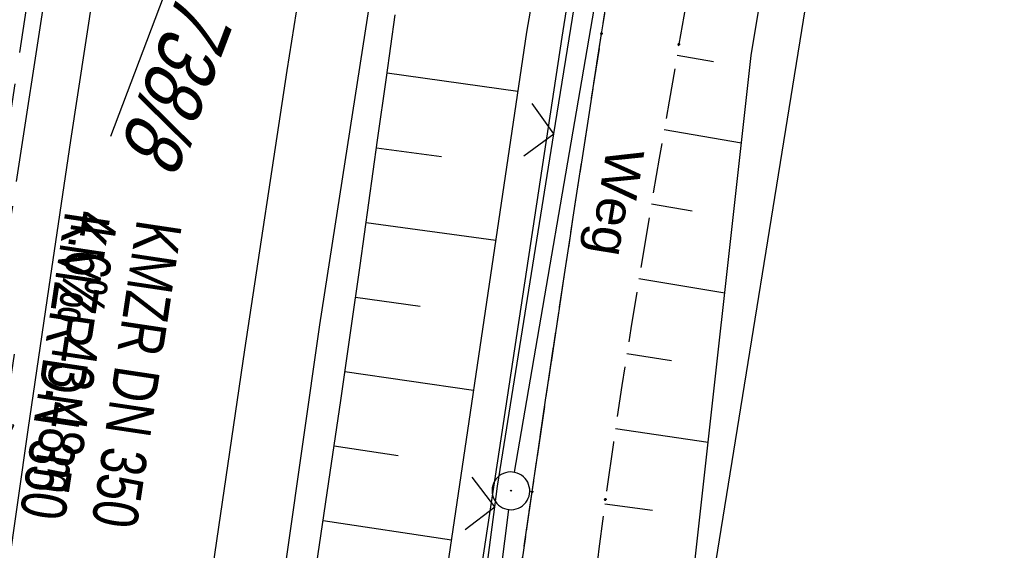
# Model space of a CAD drawing. Extents: x 508885 to 509191, y 457896 to 458644.
# Tile 54 of 58: x 509043 to 509082, y 458573 to 458594. Entities that reach past the tile are written whole.
import ezdxf

# ---------------------------------------------------------------- set-up
doc = ezdxf.new("R2010")
doc.units = 0
doc.header["$LTSCALE"] = 10
doc.header["$MEASUREMENT"] = 0
for name, pattern in [('ACHSE', [5.5, 4, -0.5, 0.5, -0.5]), ('AUSGEZOGEN', [0]), ('LT00', [0]), ('LT11', [0.3, 0.2, -0.1]), ('STRICHLINIE2', [0.375, 0.25, -0.125])]:
    doc.linetypes.add(name, pattern=pattern)
doc.layers.get('0').update_dxf_attribs({"linetype": 'LT00'})
for name, color, linetype in [('--EK_FBR', 1, 'LT00'), ('--EK_Halt-Pfeil', 4, 'LT00'), ('--EK_Haltung', 7, 'STRICHLINIE2'), ('--EK_Haltung-Text', 140, 'LT00'), ('--EL_DFK_AB_L', 21, 'LT00'), ('--EL_DFK_AB_P', 7, 'LT00'), ('--EL_Haltung', 182, 'STRICHLINIE2'), ('--EL_Haltung-Text', 182, 'LT00'), ('-AX-093', 35, 'ACHSE'), ('BW_TEXT_B', 20, 'AUSGEZOGEN'), ('DFK_AB_FLNR', 7, 'Continuous'), ('DFK_AB_L', 21, 'LT00'), ('DFK_AB_P', 7, 'LT00'), ('DFK_KATASTER', 250, 'LT00'), ('FELDWEG_TEXT', 250, 'Continuous'), ('V111_AFBR_BAB', 250, 'LT00'), ('V111_BOESCH', 250, 'LT00'), ('V111_BOSCHUNG', 250, 'LT00'), ('V111_FELDWEG', 250, 'LT11'), ('V111_GRABEN', 250, 'LT00'), ('V111_LD_MARK', 250, 'LT00'), ('V111_ZAUN', 40, 'LT00'), ('V112_AFBR_BAB', 250, 'LT00'), ('V112_BOESCH', 250, 'LT00'), ('V112_BOSCHUNG', 250, 'LT00'), ('V112_FELDWEG', 250, 'LT11'), ('V112_GRABEN', 250, 'LT00'), ('V112_LD_MARK', 250, 'LT00'), ('V112_ZAUN', 40, 'LT00')]:
    doc.layers.add(name, color=color, linetype=linetype)
doc.styles.add('Beschrift', font='ARIAL.TTF')
doc.styles.add('Haltungsbeschriftung', font='ARIAL.TTF', dxfattribs={"width": 0.75})
doc.styles.get("Standard").update_dxf_attribs({"font": 'ARIAL.TTF'})

# ---------------------------------------------------------------- blocks, each defined once
blk = doc.blocks.new('SYMB0003')
at = {"color": 0, "linetype": 'ByBlock'}
for p, q in [((-0.015712, 0), (0.010166, 0.012015)), ((0, -0.021257), (-0.015712, 0)), ((0.010166, 0.012015), (0, -0.021257))]:
    blk.add_line(p, q, dxfattribs=at)
for points in [[(-0.031395, 0.499013), (-0.093691, 0.491144), (-0.154509, 0.475528), (-0.21289, 0.452414), (-0.267913, 0.422164), (-0.318712, 0.385257), (-0.364484, 0.342274), (-0.404509, 0.293893), (-0.438154, 0.240877), (-0.464888, 0.184062), (-0.484292, 0.124345), (-0.496058, 0.062667), (-0.5, 0)], [(0.5, 0), (0.496057, 0.062667), (0.484292, 0.124345), (0.464888, 0.184062), (0.438153, 0.240877), (0.404509, 0.293893), (0.364484, 0.342274), (0.318712, 0.385257), (0.267913, 0.422164), (0.21289, 0.452414), (0.154509, 0.475528), (0.093691, 0.491144), (0.031395, 0.499013), (-0.031395, 0.499013)], [(-0.5, 0), (-0.496058, -0.062667), (-0.484292, -0.124345), (-0.464888, -0.184062), (-0.438154, -0.240877), (-0.404509, -0.293893), (-0.364485, -0.342274), (-0.318712, -0.385257), (-0.267914, -0.422164), (-0.21289, -0.452414), (-0.154509, -0.475529), (-0.093691, -0.491144), (-0.031395, -0.499014), (0.031395, -0.499014)], [(0.031395, -0.499014), (0.093691, -0.491144), (0.154509, -0.475529), (0.21289, -0.452414), (0.267914, -0.422164), (0.318712, -0.385257), (0.364485, -0.342274), (0.404509, -0.293893), (0.438154, -0.240877), (0.464889, -0.184062), (0.484292, -0.124345), (0.496058, -0.062667), (0.5, 0)]]:
    blk.add_lwpolyline(points, dxfattribs=at)
blk = doc.blocks.new('SYMB0011')
at = {"color": 0, "linetype": 'ByBlock'}
for p, q in [((0.5, 0), (-0.5, 0)), ((0, 0.5), (0, -0.5))]:
    blk.add_line(p, q, dxfattribs=at)
blk = doc.blocks.new('SYMB0024')
at = {"color": 0, "linetype": 'ByBlock'}
for p, q in [((-0.5, 0.5), (0, 0)), ((0, 0), (0.5, 0.5))]:
    blk.add_line(p, q, dxfattribs=at)
blk = doc.blocks.new('SYMB0070')
at = {"color": 0, "linetype": 'ByBlock'}
for p, q in [((0.5, 0), (0.2, 0.1)), ((0.2, 0.1), (0.2, 0)), ((-0.5, 0), (0.2, 0)), ((0.468, 0), (0.21, 0.086)), ((0.21, 0.086), (0.21, -0.086)), ((0.21, -0.086), (0.468, 0)), ((0.22, -0.072), (0.437, 0)), ((0.23, -0.058), (0.405, 0)), ((0.24, -0.045), (0.374, 0)), ((0.342, 0), (0.25, 0.031)), ((0.25, 0.031), (0.25, -0.031)), ((0.25, -0.031), (0.342, 0)), ((0.26, -0.017), (0.31, 0)), ((0.27, -0.003), (0.279, 0))]:
    blk.add_line(p, q, dxfattribs=at)
for points in [[(0.2, 0), (0.2, -0.1), (0.5, 0)], [(0.437, 0), (0.22, 0.072), (0.22, -0.072)], [(0.405, 0), (0.23, 0.058), (0.23, -0.058)], [(0.374, 0), (0.24, 0.045), (0.24, -0.045)], [(0.31, 0), (0.26, 0.017), (0.26, -0.017)], [(0.279, 0), (0.27, 0.003), (0.27, -0.003)]]:
    blk.add_lwpolyline(points, dxfattribs=at)

msp = doc.modelspace()

# ---------------------------------------------------------------- linework, layer by layer
at = {"layer": '--EK_FBR', "color": 2}
for points in [[(509053.496, 458639.696), (509052.915, 458636.463), (509052.207, 458632.458), (509051.507, 458628.452), (509050.556, 458622.928), (509049.622, 458617.401), (509048.704, 458611.872), (509047.805, 458606.339), (509046.882, 458600.538), (509045.98, 458594.734), (509045.096, 458588.927), (509044.231, 458583.117), (509043.402, 458577.434), (509042.587, 458571.748), (509041.787, 458566.06), (509041, 458560.371), (509039.979, 458552.859), (509038.976, 458545.344)], [(509053.496, 458639.696), (509052.915, 458636.463), (509052.207, 458632.458), (509051.507, 458628.452), (509050.556, 458622.928), (509049.622, 458617.401), (509048.704, 458611.872), (509047.805, 458606.339), (509046.882, 458600.538), (509045.98, 458594.734), (509045.096, 458588.927), (509044.231, 458583.117), (509043.402, 458577.434), (509042.587, 458571.748), (509041.787, 458566.06), (509041, 458560.371), (509039.978, 458552.859), (509039.84, 458551.823)]]:
    msp.add_lwpolyline(points, dxfattribs=at)
at = {"layer": '--EK_FBR'}
for points in [[(509033.444, 458322.397), (509033.995, 458344.72), (509034.89, 458369.551), (509035.987, 458394.317), (509037.472, 458418.57), (509039.183, 458442.329), (509041.09, 458464.831), (509043.369, 458488.282), (509045.947, 458513.055), (509048.673, 458535.671), (509051.755, 458558.727), (509055.01, 458581.604), (509058.517, 458604.2), (509062.207, 458626.243), (509064.565, 458639.405)], [(509050.302, 458547.857), (509051.755, 458558.727), (509055.01, 458581.604), (509058.517, 458604.2), (509062.207, 458626.243), (509064.565, 458639.405)]]:
    msp.add_lwpolyline(points, dxfattribs=at)
at = {"layer": '--EK_FBR', "linetype": 'LT11', "flags": 128}
for points in [[(509047.968, 458447.746), (509048.48, 458453.082), (509049.005, 458458.416), (509049.544, 458463.75), (509050.099, 458469.081), (509050.519, 458473.014), (509050.947, 458476.945), (509051.382, 458480.877), (509051.822, 458484.807), (509052.267, 458488.737), (509052.713, 458492.667), (509053.167, 458496.651), (509053.625, 458500.635), (509054.088, 458504.619), (509054.559, 458508.601), (509055.039, 458512.582), (509055.531, 458516.562), (509056.005, 458520.299), (509056.49, 458524.035), (509056.982, 458527.77), (509057.481, 458531.505), (509057.983, 458535.238), (509058.487, 458538.972), (509059.102, 458543.525), (509059.717, 458548.079), (509060.334, 458552.631), (509060.955, 458557.184), (509061.443, 458560.742), (509061.936, 458564.3), (509062.434, 458567.857), (509062.94, 458571.412), (509063.454, 458574.967), (509063.991, 458578.61), (509064.537, 458582.252), (509065.092, 458585.892), (509065.652, 458589.532), (509066.217, 458593.171), (509066.827, 458597.067), (509067.442, 458600.962), (509068.065, 458604.856), (509068.698, 458608.748), (509069.342, 458612.639), (509070, 458616.527), (509070.673, 458620.412), (509071.333, 458624.126), (509072.006, 458627.838), (509072.691, 458631.548), (509073.385, 458635.256), (509074.087, 458638.962), (509074.123, 458639.153)], [(509077.309, 458639.07), (509077.309, 458639.07), (509076.475, 458634.267), (509075.449, 458628.336), (509074.425, 458622.404), (509073.401, 458616.473), (509072.377, 458610.541), (509071.352, 458604.609), (509070.324, 458598.678), (509069.292, 458592.746), (509068.899, 458590.49), (509068.508, 458588.234), (509068.122, 458585.977), (509067.744, 458583.719), (509067.377, 458581.46), (509067.023, 458579.198), (509066.686, 458576.934), (509066.368, 458574.668), (509066.11, 458572.704), (509065.864, 458570.739), (509065.629, 458568.772), (509065.401, 458566.804), (509065.175, 458564.835), (509064.95, 458562.867), (509064.709, 458560.79), (509064.46, 458558.713), (509064.2, 458556.638), (509063.906, 458554.417), (509063.6, 458552.198), (509063.283, 458549.98), (509062.959, 458547.763), (509062.633, 458545.546), (509062.308, 458543.329), (509061.987, 458541.112), (509061.674, 458538.893), (509061.285, 458536.023), (509060.911, 458533.152), (509060.551, 458530.278), (509060.2, 458527.404), (509059.856, 458524.528), (509059.516, 458521.652), (509059.176, 458518.776), (509058.833, 458515.9), (509058.117, 458510.028), (509057.379, 458504.16), (509056.619, 458498.294), (509055.839, 458492.43), (509055.483, 458489.8), (509055.126, 458487.169), (509054.77, 458484.539), (509054.416, 458481.908), (509054.069, 458479.277), (509053.73, 458476.645), (509053.4, 458474.011), (509053.084, 458471.376), (509052.783, 458468.74), (509052.463, 458465.761), (509052.162, 458462.781), (509051.878, 458459.798), (509051.607, 458456.814), (509051.347, 458453.829), (509051.094, 458450.843), (509050.845, 458447.857), (509050.598, 458444.87)]]:
    msp.add_lwpolyline(points, dxfattribs=at)
at = {"layer": '--EK_Haltung'}
msp.add_line((509043.999, 458598.606), (509037.774, 458557.091), dxfattribs=at)
at = {"layer": '--EL_DFK_AB_L'}
for p, q in [((509073.647, 458639.166), (509062.737, 458575.749)), ((509062.517, 458574.265), (509046.104, 458443.644))]:
    msp.add_line(p, q, dxfattribs=at)
at = {"layer": '--EL_Haltung'}
msp.add_line((509043.999, 458598.606), (509037.774, 458557.091), dxfattribs=at)
at = {"layer": '-AX-093', "ltscale": 0.2}
msp.add_lwpolyline([(509051.633, 458639.745), (509050.354, 458632.602), (509048.206, 458620.152), (509046.137, 458607.69), (509044.147, 458595.214), (509042.236, 458582.726), (509040.404, 458570.226), (509038.651, 458557.715), (509036.978, 458545.193), (509035.384, 458532.661), (509033.869, 458520.119), (509032.433, 458507.567), (509031.078, 458495.007), (509029.801, 458482.439), (509028.605, 458469.862), (509027.488, 458457.278), (509026.45, 458444.688), (509025.493, 458432.091)], dxfattribs=at)
at = {"layer": 'DFK_AB_L'}
for p, q in [((509073.647, 458639.166), (509062.737, 458575.749)), ((509062.517, 458574.265), (509046.104, 458443.644))]:
    msp.add_line(p, q, dxfattribs=at)
at = {"layer": 'DFK_KATASTER'}
msp.add_line((509081.535, 458638.958), (509070.61, 458571.319), dxfattribs=at)
at = {"layer": 'V111_AFBR_BAB', "color": 0}
msp.add_lwpolyline([(509053.496, 458639.696), (509052.915, 458636.463), (509052.207, 458632.458), (509051.507, 458628.452), (509050.556, 458622.928), (509049.622, 458617.401), (509048.704, 458611.872), (509047.805, 458606.339), (509046.882, 458600.538), (509045.98, 458594.734), (509045.096, 458588.927), (509044.231, 458583.117), (509043.402, 458577.434), (509042.587, 458571.748), (509041.787, 458566.06), (509041, 458560.371), (509039.978, 458552.859), (509039.84, 458551.823)], dxfattribs=at)
at = {"layer": 'V111_AFBR_BAB'}
msp.add_lwpolyline([(509050.302, 458547.857), (509051.755, 458558.727), (509055.01, 458581.604), (509058.517, 458604.2), (509062.207, 458626.243), (509064.565, 458639.405)], dxfattribs=at)
at = {"layer": 'V111_BOESCH'}
for points in [[(509072.121, 458567.177), (509071.786, 458567.416), (509071.463, 458567.663), (509071.161, 458567.925), (509070.891, 458568.209), (509070.602, 458568.616), (509070.371, 458569.065), (509070.188, 458569.547), (509070.04, 458570.053), (509069.916, 458570.577), (509069.803, 458571.109), (509072.159, 458592.311), (509079.907, 458639.001)], [(509051.549, 458548.66), (509051.987, 458551.939), (509052.432, 458555.218), (509052.889, 458558.495), (509053.3, 458561.37), (509053.718, 458564.243), (509054.142, 458567.116), (509054.569, 458569.988), (509054.996, 458572.861), (509055.422, 458575.733), (509055.844, 458578.607), (509056.259, 458581.481), (509056.612, 458583.97), (509056.961, 458586.46), (509057.308, 458588.951), (509057.657, 458591.441), (509058.008, 458593.93)]]:
    msp.add_lwpolyline(points, dxfattribs=at)
at = {"layer": 'V111_BOSCHUNG'}
for p, q in [((509069.218, 458592.323), (509070.662, 458592.077)), ((509057.683, 458591.626), (509062.883, 458590.895)), ((509068.704, 458589.367), (509071.774, 458588.845)), ((509057.266, 458588.645), (509059.855, 458588.291)), ((509068.196, 458586.411), (509069.819, 458586.134)), ((509056.851, 458585.673), (509062.005, 458584.97)), ((509067.699, 458583.443), (509071.111, 458582.88)), ((509056.434, 458582.713), (509058.999, 458582.352)), ((509067.22, 458580.465), (509069.001, 458580.189)), ((509056.01, 458579.754), (509061.124, 458579.014)), ((509066.766, 458577.483), (509070.452, 458576.947)), ((509055.579, 458576.795), (509058.131, 458576.416)), ((509066.345, 458574.495), (509068.234, 458574.238)), ((509055.14, 458573.827), (509060.243, 458573.068))]:
    msp.add_line(p, q, dxfattribs=at)
at = {"layer": 'V111_FELDWEG', "flags": 128}
for points in [[(509059.23, 458544.472), (509059.717, 458548.079), (509060.334, 458552.632), (509060.955, 458557.184), (509061.443, 458560.742), (509061.936, 458564.3), (509062.434, 458567.857), (509062.94, 458571.413), (509063.454, 458574.967), (509063.991, 458578.61), (509064.537, 458582.252), (509065.091, 458585.892), (509065.652, 458589.532), (509066.217, 458593.171), (509066.826, 458597.067), (509067.442, 458600.962), (509068.065, 458604.856), (509068.698, 458608.748), (509069.342, 458612.639), (509070, 458616.527), (509070.673, 458620.412), (509071.333, 458624.126), (509072.006, 458627.838), (509072.691, 458631.548), (509073.385, 458635.256), (509074.087, 458638.962), (509074.123, 458639.153)], [(509077.309, 458639.07), (509076.475, 458634.267), (509075.449, 458628.336), (509074.425, 458622.404), (509073.401, 458616.473), (509072.377, 458610.541), (509071.352, 458604.61), (509070.324, 458598.678), (509069.292, 458592.746), (509068.899, 458590.49), (509068.508, 458588.234), (509068.122, 458585.977), (509067.744, 458583.719), (509067.377, 458581.46), (509067.023, 458579.198), (509066.686, 458576.935), (509066.368, 458574.668), (509066.11, 458572.704), (509065.864, 458570.739), (509065.629, 458568.772), (509065.401, 458566.804), (509065.175, 458564.835), (509064.95, 458562.867), (509064.709, 458560.789), (509064.46, 458558.713), (509064.2, 458556.638), (509063.906, 458554.417), (509063.599, 458552.198), (509063.283, 458549.98), (509062.959, 458547.763), (509062.633, 458545.546), (509062.308, 458543.329), (509062.305, 458543.306)]]:
    msp.add_lwpolyline(points, dxfattribs=at)
at = {"layer": 'V111_GRABEN'}
for points in [[(509071.117, 458639.233), (509068.148, 458621.385), (509063.228, 458593.231), (509059.033, 458564.893), (509056.325, 458545.573)], [(509057.64, 458545.075), (509060.37, 458564.871), (509064.647, 458593.044), (509069.095, 458621.047), (509072.391, 458639.199)]]:
    msp.add_lwpolyline(points, dxfattribs=at)
at = {"layer": 'V111_LD_MARK'}
msp.add_lwpolyline([(509047.562, 458548.896), (509048.836, 458558.383), (509050.396, 458569.5), (509052.023, 458580.609), (509053.715, 458591.708), (509055.472, 458602.797), (509057.292, 458613.876), (509059.177, 458624.944), (509061.124, 458636.001), (509061.756, 458639.479)], dxfattribs=at)
at = {"layer": 'V111_ZAUN'}
for p, q in [((509064.32, 458589.193), (509066.692, 458604.004)), ((509060.01, 458559.507), (509061.971, 458574.378))]:
    msp.add_line(p, q, dxfattribs=at)
msp.add_lwpolyline([(509061.971, 458574.378), (509062.079, 458575.193), (509064.32, 458589.193)], dxfattribs=at)
at = {"layer": 'V112_AFBR_BAB', "color": 0}
msp.add_lwpolyline([(509053.496, 458639.696), (509052.915, 458636.463), (509052.207, 458632.458), (509051.507, 458628.452), (509050.556, 458622.928), (509049.622, 458617.401), (509048.704, 458611.872), (509047.805, 458606.339), (509046.882, 458600.538), (509045.98, 458594.734), (509045.096, 458588.927), (509044.231, 458583.117), (509043.402, 458577.434), (509042.587, 458571.748), (509041.787, 458566.06), (509041, 458560.371), (509039.979, 458552.859), (509038.976, 458545.344)], dxfattribs=at)
at = {"layer": 'V112_AFBR_BAB'}
msp.add_lwpolyline([(509033.444, 458322.397), (509033.995, 458344.72), (509034.89, 458369.551), (509035.987, 458394.317), (509037.472, 458418.57), (509039.183, 458442.329), (509041.09, 458464.831), (509043.369, 458488.282), (509045.947, 458513.055), (509048.673, 458535.671), (509051.755, 458558.727), (509055.01, 458581.604), (509058.517, 458604.2), (509062.207, 458626.243), (509064.565, 458639.405)], dxfattribs=at)
at = {"layer": 'V112_BOESCH'}
for points in [[(509072.121, 458567.177), (509071.786, 458567.416), (509071.463, 458567.663), (509071.161, 458567.925), (509070.891, 458568.209), (509070.602, 458568.616), (509070.371, 458569.065), (509070.188, 458569.547), (509070.04, 458570.053), (509069.916, 458570.577), (509069.803, 458571.109), (509072.159, 458592.311), (509079.907, 458639.001)], [(509051.549, 458548.66), (509051.987, 458551.939), (509052.433, 458555.218), (509052.889, 458558.495), (509053.3, 458561.37), (509053.718, 458564.243), (509054.142, 458567.116), (509054.569, 458569.988), (509054.996, 458572.861), (509055.422, 458575.733), (509055.844, 458578.607), (509056.259, 458581.481), (509056.612, 458583.97), (509056.961, 458586.46), (509057.308, 458588.951), (509057.657, 458591.441), (509058.008, 458593.93)]]:
    msp.add_lwpolyline(points, dxfattribs=at)
at = {"layer": 'V112_BOSCHUNG'}
for p, q in [((509069.218, 458592.323), (509070.662, 458592.077)), ((509057.683, 458591.626), (509062.883, 458590.895)), ((509068.704, 458589.367), (509071.774, 458588.845)), ((509057.266, 458588.645), (509059.855, 458588.291)), ((509068.196, 458586.411), (509069.819, 458586.134)), ((509056.851, 458585.674), (509062.005, 458584.97)), ((509067.699, 458583.443), (509071.111, 458582.88)), ((509056.434, 458582.713), (509058.999, 458582.352)), ((509067.22, 458580.465), (509069.001, 458580.189)), ((509056.01, 458579.754), (509061.124, 458579.014)), ((509066.766, 458577.483), (509070.452, 458576.947)), ((509055.579, 458576.795), (509058.131, 458576.416)), ((509066.345, 458574.495), (509068.234, 458574.238)), ((509055.14, 458573.827), (509060.243, 458573.068))]:
    msp.add_line(p, q, dxfattribs=at)
at = {"layer": 'V112_FELDWEG', "flags": 128}
for points in [[(509075.207, 457898.869), (509074.801, 457900.932), (509074.318, 457903.466), (509073.848, 457906.002), (509073.386, 457908.54), (509072.931, 457911.08), (509072.478, 457913.619), (509072.026, 457916.16), (509071.572, 457918.699), (509071.111, 457921.238), (509070.643, 457923.775), (509070.181, 457926.225), (509069.71, 457928.674), (509069.234, 457931.122), (509068.756, 457933.57), (509068.278, 457936.017), (509067.802, 457938.465), (509067.332, 457940.913), (509066.869, 457943.363), (509066.417, 457945.815), (509065.978, 457948.269), (509065.524, 457950.902), (509065.085, 457953.537), (509064.659, 457956.175), (509064.241, 457958.814), (509063.829, 457961.455), (509063.421, 457964.096), (509063.012, 457966.737), (509062.601, 457969.377), (509062.109, 457972.494), (509061.611, 457975.61), (509061.11, 457978.725), (509060.61, 457981.841), (509060.112, 457984.957), (509059.62, 457988.073), (509059.136, 457991.191), (509058.664, 457994.311), (509058.184, 457997.579), (509057.717, 458000.849), (509057.26, 458004.12), (509056.812, 458007.393), (509056.369, 458010.666), (509055.931, 458013.94), (509055.493, 458017.214), (509054.769, 458022.614), (509054.044, 458028.013), (509053.316, 458033.412), (509052.587, 458038.811), (509051.858, 458044.211), (509051.129, 458049.613), (509050.769, 458052.287), (509050.413, 458054.961), (509050.064, 458057.637), (509049.726, 458060.313), (509049.403, 458062.991), (509049.096, 458065.671), (509048.812, 458068.352), (509048.551, 458071.035), (509048.319, 458073.721), (509048.119, 458076.409), (509047.991, 458078.433), (509047.879, 458080.457), (509047.782, 458082.483), (509047.697, 458084.51), (509047.62, 458086.537), (509047.55, 458088.564), (509047.482, 458090.592), (509047.356, 458094.433), (509047.233, 458098.274), (509047.115, 458102.114), (509047.004, 458105.955), (509046.92, 458109.058), (509046.84, 458112.16), (509046.761, 458115.263), (509046.683, 458118.366), (509046.603, 458121.469), (509046.52, 458124.572), (509046.432, 458127.675), (509046.321, 458131.306), (509046.202, 458134.936), (509046.08, 458138.566), (509045.956, 458142.196), (509045.833, 458145.827), (509045.713, 458149.457), (509045.624, 458152.279), (509045.536, 458155.101), (509045.448, 458157.923), (509045.357, 458160.745), (509045.262, 458163.567), (509045.16, 458166.389), (509045.049, 458169.21), (509044.913, 458172.358), (509044.765, 458175.506), (509044.608, 458178.653), (509044.445, 458181.8), (509044.277, 458184.947), (509044.107, 458188.094), (509043.937, 458191.241), (509043.77, 458194.388), (509043.608, 458197.535), (509043.407, 458201.625), (509043.217, 458205.715), (509043.034, 458209.806), (509042.858, 458213.897), (509042.686, 458217.988), (509042.517, 458222.079), (509042.357, 458225.975), (509042.198, 458229.871), (509042.045, 458233.768), (509041.897, 458237.664), (509041.758, 458241.561), (509041.627, 458245.529), (509041.504, 458249.498), (509041.39, 458253.467), (509041.283, 458257.436), (509041.182, 458261.405), (509041.084, 458265.374), (509040.896, 458273.402), (509040.72, 458281.43), (509040.558, 458289.458), (509040.498, 458292.64), (509040.442, 458295.823), (509040.393, 458299.005), (509040.351, 458302.187), (509040.319, 458305.37), (509040.298, 458308.552), (509040.291, 458311.735), (509040.299, 458314.917), (509040.329, 458318.608), (509040.38, 458322.298), (509040.45, 458325.988), (509040.537, 458329.678), (509040.639, 458333.368), (509040.753, 458337.058), (509040.879, 458340.747), (509041.014, 458344.436), (509041.152, 458348.01), (509041.298, 458351.584), (509041.453, 458355.157), (509041.619, 458358.73), (509041.797, 458362.302), (509041.989, 458365.873), (509042.181, 458369.196), (509042.383, 458372.519), (509042.594, 458375.841), (509042.811, 458379.163), (509043.032, 458382.485), (509043.255, 458385.806), (509043.478, 458389.128), (509043.697, 458392.45), (509043.912, 458395.777), (509044.125, 458399.104), (509044.337, 458402.431), (509044.551, 458405.758), (509044.768, 458409.084), (509044.992, 458412.41), (509045.225, 458415.735), (509045.468, 458419.06), (509045.769, 458422.954), (509046.085, 458426.847), (509046.416, 458430.739), (509046.757, 458434.629), (509047.109, 458438.52), (509047.467, 458442.409), (509047.968, 458447.746), (509048.48, 458453.082), (509049.005, 458458.416), (509049.544, 458463.75), (509050.099, 458469.081), (509050.519, 458473.014), (509050.947, 458476.945), (509051.382, 458480.877), (509051.822, 458484.807), (509052.267, 458488.737), (509052.713, 458492.667), (509053.167, 458496.651), (509053.625, 458500.635), (509054.088, 458504.619), (509054.559, 458508.601), (509055.039, 458512.582), (509055.531, 458516.562), (509056.005, 458520.299), (509056.49, 458524.035), (509056.982, 458527.77), (509057.481, 458531.505), (509057.983, 458535.238), (509058.487, 458538.972), (509059.102, 458543.525), (509059.717, 458548.079), (509060.334, 458552.631), (509060.955, 458557.184), (509061.443, 458560.742), (509061.936, 458564.3), (509062.434, 458567.857), (509062.94, 458571.412), (509063.454, 458574.967), (509063.991, 458578.61), (509064.537, 458582.252), (509065.092, 458585.892), (509065.652, 458589.532), (509066.217, 458593.171), (509066.827, 458597.067), (509067.442, 458600.962), (509068.065, 458604.856), (509068.698, 458608.748), (509069.342, 458612.639), (509070, 458616.527), (509070.673, 458620.412), (509071.333, 458624.126), (509072.006, 458627.838), (509072.691, 458631.548), (509073.385, 458635.256), (509074.087, 458638.962), (509074.123, 458639.153)], [(509077.309, 458639.07), (509076.475, 458634.267), (509075.449, 458628.336), (509074.425, 458622.404), (509073.401, 458616.473), (509072.377, 458610.541), (509071.352, 458604.609), (509070.324, 458598.678), (509069.292, 458592.746), (509068.899, 458590.49), (509068.508, 458588.234), (509068.122, 458585.977), (509067.744, 458583.719), (509067.377, 458581.46), (509067.023, 458579.198), (509066.686, 458576.934), (509066.368, 458574.668), (509066.11, 458572.704), (509065.864, 458570.739), (509065.629, 458568.772), (509065.401, 458566.804), (509065.175, 458564.835), (509064.95, 458562.867), (509064.709, 458560.79), (509064.46, 458558.713), (509064.2, 458556.638), (509063.906, 458554.417), (509063.6, 458552.198), (509063.283, 458549.98), (509062.959, 458547.763), (509062.633, 458545.546), (509062.308, 458543.329), (509061.987, 458541.112), (509061.674, 458538.893), (509061.285, 458536.023), (509060.911, 458533.152), (509060.551, 458530.278), (509060.2, 458527.404), (509059.856, 458524.528), (509059.516, 458521.652), (509059.176, 458518.776), (509058.833, 458515.9), (509058.117, 458510.028), (509057.379, 458504.16), (509056.619, 458498.294), (509055.839, 458492.43), (509055.483, 458489.8), (509055.126, 458487.169), (509054.77, 458484.539), (509054.416, 458481.908), (509054.069, 458479.277), (509053.73, 458476.645), (509053.4, 458474.011), (509053.084, 458471.376), (509052.783, 458468.74), (509052.463, 458465.761), (509052.162, 458462.781), (509051.878, 458459.798), (509051.607, 458456.814), (509051.347, 458453.829), (509051.094, 458450.843), (509050.845, 458447.857), (509050.598, 458444.87), (509050.349, 458441.884), (509050.072, 458438.612), (509049.792, 458435.34), (509049.512, 458432.068), (509049.233, 458428.796), (509048.957, 458425.524), (509048.688, 458422.251), (509048.428, 458418.978), (509048.176, 458415.689), (509047.934, 458412.398), (509047.698, 458409.108), (509047.466, 458405.817), (509047.237, 458402.525), (509047.008, 458399.234), (509046.777, 458395.942), (509046.542, 458392.651), (509046.323, 458389.643), (509046.101, 458386.636), (509045.881, 458383.629), (509045.664, 458380.621), (509045.454, 458377.613), (509045.254, 458374.605), (509045.067, 458371.596), (509044.895, 458368.586), (509044.743, 458365.575), (509044.639, 458363.241), (509044.546, 458360.907), (509044.46, 458358.572), (509044.379, 458356.237), (509044.301, 458353.901), (509044.223, 458351.566), (509044.141, 458349.23), (509044.054, 458346.895), (509043.959, 458344.56), (509043.863, 458342.418), (509043.761, 458340.277), (509043.656, 458338.135), (509043.553, 458335.994), (509043.454, 458333.853), (509043.363, 458331.711), (509043.284, 458329.57), (509043.219, 458327.427), (509043.173, 458325.285), (509043.148, 458323.222), (509043.138, 458321.159), (509043.141, 458319.095), (509043.151, 458317.032), (509043.164, 458314.968), (509043.187, 458311.376), (509043.21, 458307.784), (509043.234, 458304.192), (509043.263, 458300.601), (509043.299, 458297.009), (509043.344, 458293.418), (509043.399, 458289.827), (509043.454, 458286.852), (509043.517, 458283.878), (509043.583, 458280.903), (509043.652, 458277.929), (509043.721, 458274.954), (509043.787, 458271.98), (509043.849, 458269.005), (509043.903, 458266.03), (509043.944, 458263.389), (509043.981, 458260.749), (509044.016, 458258.108), (509044.052, 458255.468), (509044.093, 458252.827), (509044.14, 458250.187), (509044.197, 458247.547), (509044.266, 458244.908), (509044.351, 458242.269), (509044.448, 458239.755), (509044.559, 458237.242), (509044.68, 458234.73), (509044.81, 458232.217), (509044.945, 458229.705), (509045.083, 458227.193), (509045.22, 458224.68), (509045.354, 458222.168), (509045.53, 458218.718), (509045.696, 458215.268), (509045.856, 458211.817), (509046.012, 458208.367), (509046.166, 458204.916), (509046.32, 458201.466), (509046.477, 458198.015), (509046.7, 458193.269), (509046.931, 458188.523), (509047.169, 458183.778), (509047.413, 458179.032), (509047.662, 458174.287), (509047.914, 458169.542), (509048.065, 458166.708), (509048.215, 458163.875), (509048.36, 458161.041), (509048.497, 458158.207), (509048.624, 458155.372), (509048.738, 458152.537), (509048.836, 458149.702), (509048.908, 458147.215), (509048.968, 458144.727), (509049.019, 458142.239), (509049.064, 458139.75), (509049.107, 458137.262), (509049.149, 458134.774), (509049.194, 458132.285), (509049.244, 458129.797), (509049.303, 458127.309), (509049.37, 458124.88), (509049.447, 458122.451), (509049.53, 458120.023), (509049.62, 458117.594), (509049.694, 458115.666), (509049.766, 458113.737), (509049.833, 458111.809), (509049.89, 458109.88), (509049.933, 458107.951), (509049.958, 458106.022), (509049.963, 458104.335), (509049.957, 458102.647), (509049.942, 458100.959), (509049.924, 458099.272), (509049.908, 458097.584), (509049.897, 458095.897), (509049.897, 458094.21), (509049.911, 458092.523), (509049.945, 458090.837), (509050.005, 458089.07), (509050.088, 458087.304), (509050.191, 458085.538), (509050.31, 458083.773), (509050.442, 458082.009), (509050.584, 458080.245), (509050.732, 458078.481), (509050.884, 458076.717), (509051.142, 458073.73), (509051.402, 458070.743), (509051.666, 458067.758), (509051.937, 458064.773), (509052.216, 458061.79), (509052.506, 458058.808), (509052.809, 458055.827), (509053.127, 458052.849), (509053.462, 458049.872), (509053.851, 458046.616), (509054.26, 458043.361), (509054.687, 458040.109), (509055.13, 458036.859), (509055.586, 458033.61), (509056.051, 458030.362), (509056.523, 458027.115), (509057, 458023.868), (509057.479, 458020.622), (509057.957, 458017.376), (509058.514, 458013.571), (509059.067, 458009.765), (509059.619, 458005.96), (509060.171, 458002.154), (509060.726, 457998.349), (509061.285, 457994.545), (509062.2, 457988.396), (509063.129, 457982.25), (509064.071, 457976.105), (509065.023, 457969.961), (509065.503, 457966.894), (509065.986, 457963.827), (509066.476, 457960.761), (509066.974, 457957.697), (509067.482, 457954.634), (509068.001, 457951.573), (509068.534, 457948.515), (509069.075, 457945.497), (509069.627, 457942.482), (509070.189, 457939.468), (509070.756, 457936.455), (509071.327, 457933.443), (509071.897, 457930.43), (509072.465, 457927.417), (509073.026, 457924.403), (509073.5, 457921.819), (509073.97, 457919.235), (509074.438, 457916.65), (509074.906, 457914.065), (509075.377, 457911.481), (509075.852, 457908.897), (509076.335, 457906.316), (509076.827, 457903.736), (509077.331, 457901.158), (509077.806, 457898.8)]]:
    msp.add_lwpolyline(points, dxfattribs=at)
at = {"layer": 'V112_GRABEN'}
for points in [[(509071.117, 458639.233), (509068.148, 458621.385), (509063.228, 458593.231), (509059.033, 458564.893), (509054.985, 458536.012), (509054.588, 458533.12), (509054.204, 458530.225), (509053.833, 458527.329), (509053.47, 458524.432), (509053.115, 458521.534), (509052.763, 458518.636), (509052.414, 458515.737), (509052.063, 458512.838), (509051.679, 458509.69), (509051.294, 458506.543), (509050.909, 458503.396)], [(509056.405, 458536.115), (509060.37, 458564.871), (509064.647, 458593.044), (509069.095, 458621.047), (509072.391, 458639.199)]]:
    msp.add_lwpolyline(points, dxfattribs=at)
at = {"layer": 'V112_LD_MARK'}
msp.add_lwpolyline([(509035.73, 458433.591), (509036.333, 458441.408), (509036.965, 458449.222), (509037.625, 458457.035), (509038.312, 458464.845), (509039.037, 458472.777), (509039.791, 458480.706), (509040.573, 458488.633), (509041.385, 458496.556), (509042.227, 458504.476), (509043.101, 458512.393), (509044.006, 458520.306), (509044.944, 458528.216), (509045.915, 458536.121), (509047.342, 458547.256), (509048.836, 458558.383), (509050.396, 458569.5), (509052.023, 458580.609), (509053.715, 458591.708), (509055.472, 458602.797), (509057.292, 458613.875), (509059.177, 458624.944), (509061.124, 458636.001), (509061.756, 458639.479)], dxfattribs=at)
at = {"layer": 'V112_ZAUN'}
for p, q in [((509064.32, 458589.193), (509066.692, 458604.004)), ((509060.01, 458559.507), (509061.971, 458574.378))]:
    msp.add_line(p, q, dxfattribs=at)
msp.add_lwpolyline([(509061.971, 458574.378), (509062.079, 458575.193), (509064.32, 458589.193)], dxfattribs=at)

# ---------------------------------------------------------------- block references
at = {"layer": '--EK_Halt-Pfeil', "xscale": 3.999999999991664, "yscale": 4, "zscale": 4, "rotation": 261.4710199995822}
msp.add_blockref('SYMB0070', (509042.564, 458578.466), dxfattribs=at)
at = {"layer": '--EL_DFK_AB_P', "xscale": 1.500000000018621, "yscale": 1.5, "zscale": 1.5, "rotation": 264.7377099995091}
msp.add_blockref('SYMB0003', (509062.61, 458575.01), dxfattribs=at)
at = {"layer": 'DFK_AB_P', "xscale": 1.500000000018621, "yscale": 1.5, "zscale": 1.5, "rotation": 264.7377099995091}
msp.add_blockref('SYMB0003', (509062.61, 458575.01), dxfattribs=at)
at = {"layer": 'V111_FELDWEG', "xscale": 0.09999999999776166, "yscale": 0.09999999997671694, "zscale": 0.1, "rotation": 249.2379000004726}
for p in [(509066.217, 458593.171), (509069.292, 458592.746), (509063.454, 458574.967), (509066.368, 458574.668)]:
    msp.add_blockref('SYMB0011', p, dxfattribs=at)
at = {"layer": 'V111_ZAUN', "yscale": 2.099999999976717, "zscale": 2.1}
for p, xscale, rotation in [((509064.32, 458589.193), 2.100000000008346, 80.9037800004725), ((509061.971, 458574.378), 2.099999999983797, 82.48702999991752)]:
    msp.add_blockref('SYMB0024', p, dxfattribs=dict(at, xscale=xscale, rotation=rotation))
at = {"layer": 'V112_FELDWEG', "xscale": 0.1000000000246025, "yscale": 0.09999999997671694, "zscale": 0.1, "rotation": 268.4925099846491}
for p in [(509066.217, 458593.171), (509069.292, 458592.746), (509063.454, 458574.967), (509066.368, 458574.668)]:
    msp.add_blockref('SYMB0011', p, dxfattribs=at)
at = {"layer": 'V112_ZAUN', "yscale": 2.099999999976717, "zscale": 2.1}
for p, xscale, rotation in [((509064.32, 458589.193), 2.099999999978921, 80.9029400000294), ((509061.971, 458574.378), 2.099999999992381, 82.48753000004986)]:
    msp.add_blockref('SYMB0024', p, dxfattribs=dict(at, xscale=xscale, rotation=rotation))

# ---------------------------------------------------------------- texts
at = {"layer": '--EK_Haltung-Text', "style": 'Haltungsbeschriftung', "width": 0.75}
for s, p in [('4.6‰ 43.48m', (509045.216, 458586.213)), ('KMZR DN 350', (509047.747, 458585.833))]:
    msp.add_text(s, height=1.8, rotation=-98.529, dxfattribs=at).set_placement(p)
at = {"layer": '--EL_Haltung-Text', "style": 'Haltungsbeschriftung', "width": 0.75}
msp.add_text('KMZR DN 350', height=1.8, rotation=-98.529, dxfattribs=at).set_placement((509044.895, 458586.161))
at = {"layer": 'DFK_AB_FLNR', "oblique": 13.754, "width": 0.75}
msp.add_text('%%U738/8', height=2.5, rotation=249.2379, dxfattribs=at).set_placement((509049.429, 458594.924))
at = {"layer": 'FELDWEG_TEXT', "insert": (509065.991, 458588.792), "char_height": 1.5, "attachment_point": 7, "rotation": 260.6315, "style": 'Beschrift'}
msp.add_mtext('Weg', dxfattribs=at)

# ---------------------------------------------------------------- next in the draw order: texts
at = {"layer": 'BW_TEXT_B', "insert": (509123.408, 458627.221), "char_height": 2, "width": 37.55462, "attachment_point": 1, "rotation": 249.2379, "style": 'Beschrift', "bg_fill": 3, "box_fill_scale": 1.5, "bg_fill_color": 256, "bg_fill_transparency": 0}
msp.add_mtext('\\pt20;{\\Funir_o|c0;\\H1.75x;6738763\\fArial|b0|i0|c238|p34;\\H0.5714x;\\P\\ptz;\\H1.75x;BW N_93_B1\\fArial|b0|i0|c0|p34;67d\\fArial|b0|i0|c238|p34;\\W0.8;\\P\\H0.3714x;\\W1;\\P\\fArial|b0|i0|c0|p34;\\H1.924x;\\W0.9;Durchlaß Armco Thyssen\\fArial|b0|i0|c238|p34;\\P\\H0.1999x;\\W1;\\P\\pt8,20;\\H3.602x;K\\fArial|b0|i0|c0|p34;m^I^I\\fArial|b0|i0|c238|p34;1\\fArial|b0|i0|c0|p34;67.491\\fArial|b0|i0|c238|p34;\\PBw.Wi\\fArial|b0|i0|c0|p34;.^I^I61.08\\fArial|b0|i0|c238|p34; gon\\PL.W.^I\\fArial|b0|i0|c0|p34;                 2.00 \\fArial|b0|i0|c238|p34;m\\P\\fArial|b0|i0|c0|p34;L.H.^I                 2.00 m}', dxfattribs=at)

doc.saveas('drawing.dxf')
